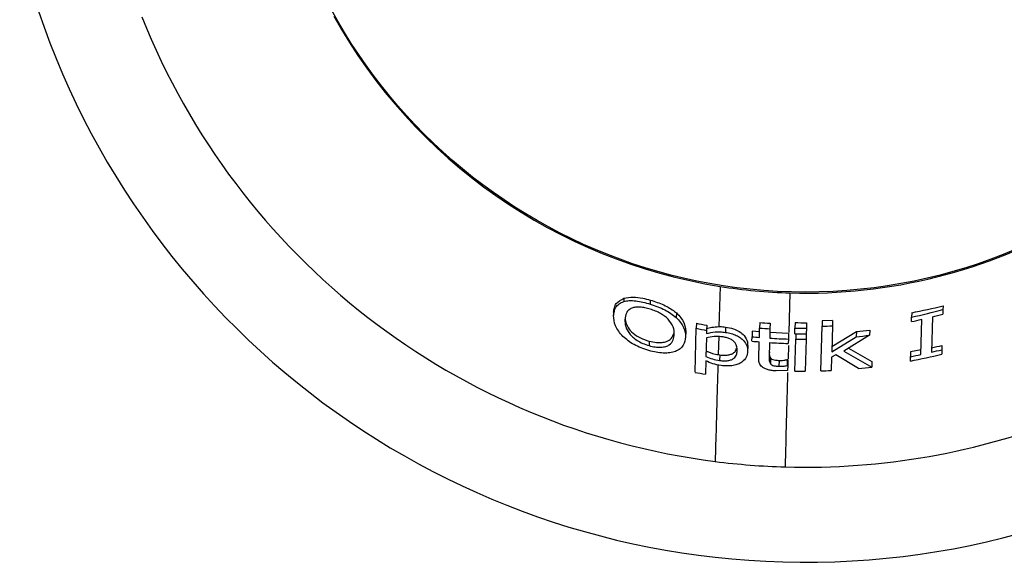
# Model space of a CAD drawing. Header units: millimetres. Extents: x 20 to 400, y 8 to 286.
# Tile 1 of 8: x 112 to 133, y 53 to 64. Entities that reach past the tile are written whole.
import ezdxf

# ---------------------------------------------------------------- set-up
doc = ezdxf.new("R2010")
doc.units = ezdxf.units.MM

msp = doc.modelspace()

# ---------------------------------------------------------------- linework, layer by layer
at = {"color": 7, "linetype": 'Continuous', "lineweight": 25}
for p, q in [((127.357, 58.619), (127.333, 57.763)), ((125.305, 58.369), (125.303, 58.298)), ((125.868, 58.328), (125.865, 58.244)), ((132.114, 58.205), (132.112, 58.128)), ((125.086, 58.069), (125.084, 57.996)), ((126.426, 58.054), (126.423, 57.957)), ((131.445, 58.058), (131.443, 57.966)), ((132.112, 58.128), (132.109, 58.029)), ((126.852, 57.832), (126.849, 57.726)), ((127.072, 57.792), (127.069, 57.683)), ((128.204, 57.848), (128.201, 57.732)), ((128.425, 57.833), (128.422, 57.715)), ((128.957, 57.847), (128.954, 57.729)), ((129.201, 57.845), (129.198, 57.728)), ((129.535, 57.885), (129.532, 57.77)), ((129.757, 57.894), (129.535, 57.885)), ((129.753, 57.78), (129.738, 57.221)), ((129.757, 57.894), (129.753, 57.78)), ((131.44, 57.869), (131.443, 57.966)), ((131.642, 57.166), (131.663, 57.917)), ((131.886, 57.971), (131.865, 57.216)), ((126.625, 57.648), (126.622, 57.542)), ((126.823, 56.787), (126.849, 57.726)), ((127.069, 57.683), (127.067, 57.614)), ((127.476, 57.752), (127.473, 57.639)), ((128.044, 57.664), (128.04, 57.546)), ((128.199, 57.65), (128.044, 57.664)), ((128.195, 57.532), (128.201, 57.732)), ((128.422, 57.715), (128.416, 57.516)), ((128.818, 57.617), (128.42, 57.635)), ((128.818, 57.617), (128.815, 57.497)), ((128.951, 57.611), (128.954, 57.729)), ((128.973, 57.611), (128.97, 57.494)), ((129.195, 57.612), (129.191, 57.492)), ((129.198, 57.728), (129.195, 57.61)), ((129.505, 56.819), (129.532, 57.77)), ((129.741, 57.341), (130.265, 57.66)), ((130.546, 57.578), (129.994, 57.236)), ((130.265, 57.66), (130.262, 57.547)), ((130.549, 57.688), (130.546, 57.578)), ((125.845, 57.453), (125.842, 57.356)), ((127.065, 57.52), (127.054, 57.126)), ((127.946, 57.353), (127.943, 57.233)), ((128.038, 57.452), (128.04, 57.546)), ((128.182, 57.06), (128.193, 57.438)), ((128.414, 57.422), (128.405, 57.1)), ((128.815, 57.497), (128.812, 57.404)), ((128.951, 56.815), (128.97, 57.494)), ((129.191, 57.492), (129.172, 56.813)), ((129.738, 57.221), (130.262, 57.547)), ((132.091, 57.361), (132.088, 57.27)), ((127.316, 57.164), (127.35, 57.159)), ((127.35, 57.159), (127.347, 57.04)), ((129.827, 57.159), (129.735, 57.109)), ((130.308, 56.869), (129.827, 57.159)), ((129.994, 57.236), (130.593, 56.9)), ((130.096, 57.299), (130.596, 57.017)), ((131.422, 57.225), (131.419, 57.121)), ((131.645, 57.266), (131.422, 57.225)), ((132.088, 57.27), (132.085, 57.176)), ((127.051, 57.032), (127.043, 56.746)), ((128.435, 57.092), (128.431, 56.968)), ((128.615, 57.042), (128.612, 56.916)), ((128.79, 57.058), (128.786, 56.932)), ((128.79, 57.058), (128.802, 57.057)), ((128.799, 56.932), (128.796, 56.827)), ((128.802, 57.057), (128.799, 56.932)), ((129.735, 57.109), (129.727, 56.827)), ((130.596, 57.017), (130.593, 56.9)), ((131.417, 57.028), (131.419, 57.121)), ((128.796, 56.827), (128.554, 56.817))]:
    msp.add_line(p, q, dxfattribs=at)
at = {"color": 8, "linetype": 'Continuous', "lineweight": 25}
for p, q in [((128.83, 57.637), (128.854, 58.479)), ((127.327, 57.549), (127.316, 57.164)), ((128.815, 57.078), (128.822, 57.357))]:
    msp.add_line(p, q, dxfattribs=at)
at = {"color": 7, "linetype": 'Continuous', "lineweight": 25}
msp.add_circle((129.177, 69.999), 11.5, dxfattribs=at)
for centre, radius, start, end in [((129.177, 69.999), 17.263, 193.8234, 268.3939), ((129.177, 69.999), 17.263, 268.3939, 344.6092), ((129.177, 69.999), 15.235, 201.689, 262.7435), ((129.177, 69.999), 11.524, 209.1551, 260.9152), ((129.177, 69.999), 11.524, 268.3939, 299.7685), ((129.177, 69.999), 11.524, 260.9152, 268.3939), ((129.177, 69.999), 12.154, 280.757, 283.9857), ((129.147, 68.919), 11.192, 281.8393, 285.3654), ((129.147, 68.919), 11.286, 284.0479, 285.2192), ((129.177, 69.999), 12.387, 259.1817, 260.2182), ((129.177, 69.999), 12.19, 265.4227, 266.4649), ((129.177, 69.999), 12.154, 268.9658, 270.1147), ((129.147, 68.919), 11.156, 271.9772, 273.1179), ((129.147, 68.919), 11.286, 281.7247, 282.8833), ((129.147, 68.919), 11.427, 258.4, 259.526), ((129.147, 68.919), 11.227, 265.1678, 266.2995), ((129.147, 68.919), 11.31, 269.0085, 270.2433), ((129.147, 68.919), 11.192, 269.015, 270.2628), ((129.147, 68.919), 11.427, 275.6003, 277.0319), ((129.177, 69.999), 12.387, 275.0391, 276.3578), ((129.147, 68.919), 11.521, 264.4773, 265.25), ((129.147, 68.919), 11.427, 264.4453, 265.2242), ((129.147, 68.919), 11.521, 266.3528, 268.3363), ((129.147, 68.919), 11.427, 266.3361, 268.3358), ((129.147, 68.919), 11.427, 269.1133, 270.2243), ((129.177, 69.999), 12.97, 281.9742, 282.9831), ((129.147, 68.919), 12.106, 280.8072, 284.0497), ((129.147, 68.919), 12.015, 280.9025, 281.9868), ((129.147, 68.919), 12.015, 283.0762, 284.171), ((129.147, 68.919), 11.993, 268.2774, 268.3385), ((129.147, 68.919), 12.353, 259.1562, 260.1956), ((129.147, 68.919), 12.106, 269.073, 270.1216), ((129.147, 68.919), 12.106, 271.6958, 272.7466), ((129.147, 68.919), 12.106, 275.5062, 276.862), ((129.177, 69.999), 15.235, 268.3939, 291.587), ((129.177, 69.999), 15.235, 262.7435, 268.3939)]:
    msp.add_arc(centre, radius, start, end, dxfattribs=at)
for points, knots in [([(125.084, 57.996), (125.093, 58.058), (125.108, 58.15), (125.194, 58.249), (125.267, 58.281), (125.303, 58.298)], [0, 0, 0, 0, 0.5030712, 0.7512521, 1, 1, 1, 1]), ([(125.086, 58.069), (125.089, 58.101), (125.097, 58.165), (125.144, 58.279), (125.242, 58.334), (125.305, 58.369)], [0, 0, 0, 0, 0.263977, 0.528295, 1, 1, 1, 1]), ([(125.303, 58.298), (125.34, 58.305), (125.415, 58.321), (125.606, 58.313), (125.762, 58.272), (125.865, 58.244)], [0, 0, 0, 0, 0.2507518, 0.5008036, 1, 1, 1, 1]), ([(125.305, 58.369), (125.367, 58.381), (125.483, 58.402), (125.691, 58.374), (125.814, 58.342), (125.868, 58.328)], [0, 0, 0, 0, 0.397993, 0.738661, 1, 1, 1, 1]), ([(125.865, 58.244), (125.976, 58.206), (126.196, 58.128), (126.347, 58.014), (126.423, 57.957)], [0, 0, 0, 0, 0.499212, 1, 1, 1, 1]), ([(125.868, 58.328), (125.967, 58.296), (126.165, 58.232), (126.338, 58.124), (126.413, 58.065), (126.426, 58.054)], [0, 0, 0, 0, 0.452973, 0.907827, 1, 1, 1, 1]), ([(125.281, 57.553), (125.22, 57.63), (125.099, 57.784), (125.089, 57.925), (125.084, 57.996)], [0, 0, 0, 0, 0.497357, 1, 1, 1, 1]), ([(125.475, 58.156), (125.449, 58.142), (125.396, 58.113), (125.34, 58.031), (125.331, 57.958), (125.325, 57.909)], [0, 0, 0, 0, 0.250552, 0.500254, 1, 1, 1, 1]), ([(125.864, 58.133), (125.827, 58.144), (125.754, 58.164), (125.646, 58.181), (125.548, 58.179), (125.5, 58.164), (125.475, 58.156)], [0, 0, 0, 0, 0.251026, 0.500781, 0.749619, 1, 1, 1, 1]), ([(126.246, 57.924), (126.223, 57.944), (126.178, 57.986), (126.087, 58.044), (125.981, 58.095), (125.903, 58.12), (125.864, 58.133)], [0, 0, 0, 0, 0.24905, 0.498828, 0.74783, 1, 1, 1, 1]), ([(126.426, 58.054), (126.459, 58.02), (126.558, 57.918), (126.616, 57.779), (126.623, 57.681), (126.625, 57.648)], [0, 0, 0, 0, 0.24662, 0.74347, 1, 1, 1, 1]), ([(125.325, 57.909), (125.327, 57.863), (125.332, 57.77), (125.394, 57.641), (125.489, 57.539), (125.584, 57.466), (125.705, 57.401), (125.796, 57.371), (125.842, 57.356)], [0, 0, 0, 0, 0.249108, 0.498795, 0.62433, 0.748808, 0.874218, 1, 1, 1, 1]), ([(125.332, 57.94), (125.333, 57.92), (125.336, 57.865), (125.372, 57.769), (125.459, 57.652), (125.602, 57.543), (125.747, 57.482), (125.827, 57.458), (125.845, 57.453)], [0, 0, 0, 0, 0.116264, 0.328568, 0.54286, 0.758832, 0.946845, 1, 1, 1, 1]), ([(126.38, 57.598), (126.378, 57.65), (126.375, 57.754), (126.289, 57.867), (126.246, 57.924)], [0, 0, 0, 0, 0.500384, 1, 1, 1, 1]), ([(126.423, 57.957), (126.484, 57.886), (126.606, 57.743), (126.617, 57.609), (126.622, 57.542)], [0, 0, 0, 0, 0.497477, 1, 1, 1, 1]), ([(125.842, 57.356), (125.885, 57.345), (125.972, 57.323), (126.098, 57.317), (126.202, 57.336), (126.303, 57.385), (126.368, 57.475), (126.376, 57.557), (126.38, 57.598)], [0, 0, 0, 0, 0.124774, 0.249799, 0.375182, 0.500374, 0.749566, 1, 1, 1, 1]), ([(125.845, 57.453), (125.898, 57.441), (125.993, 57.42), (126.123, 57.421), (126.233, 57.447), (126.338, 57.514), (126.361, 57.587), (126.374, 57.632)], [0, 0, 0, 0, 0.175563, 0.317608, 0.459313, 0.668148, 1, 1, 1, 1]), ([(127.067, 57.614), (127.126, 57.628), (127.215, 57.648), (127.36, 57.653), (127.435, 57.644), (127.473, 57.639)], [0, 0, 0, 0, 0.4985822, 0.7492751, 1, 1, 1, 1]), ([(127.07, 57.724), (127.106, 57.733), (127.184, 57.754), (127.28, 57.759), (127.333, 57.763)], [0, 0, 0, 0, 0.45245, 1, 1, 1, 1]), ([(127.333, 57.763), (127.34, 57.763), (127.387, 57.763), (127.435, 57.757), (127.476, 57.752)], [0, 0, 0, 0, 0.156278, 1, 1, 1, 1]), ([(127.473, 57.639), (127.514, 57.632), (127.597, 57.617), (127.707, 57.576), (127.795, 57.525), (127.878, 57.449), (127.937, 57.35), (127.941, 57.272), (127.943, 57.233)], [0, 0, 0, 0, 0.125339, 0.250126, 0.375056, 0.50048, 0.749677, 1, 1, 1, 1]), ([(127.476, 57.752), (127.533, 57.742), (127.643, 57.722), (127.782, 57.656), (127.893, 57.559), (127.943, 57.453), (127.945, 57.38), (127.946, 57.353)], [0, 0, 0, 0, 0.171739, 0.333154, 0.523856, 0.823201, 1, 1, 1, 1]), ([(125.838, 57.251), (125.725, 57.289), (125.501, 57.366), (125.354, 57.491), (125.281, 57.553)], [0, 0, 0, 0, 0.499426, 1, 1, 1, 1]), ([(126.622, 57.542), (126.612, 57.481), (126.598, 57.39), (126.512, 57.288), (126.439, 57.25), (126.403, 57.232)], [0, 0, 0, 0, 0.502428, 0.750605, 1, 1, 1, 1]), ([(127.42, 57.541), (127.387, 57.545), (127.322, 57.552), (127.197, 57.548), (127.117, 57.531), (127.065, 57.52)], [0, 0, 0, 0, 0.2490313, 0.4983921, 1, 1, 1, 1]), ([(127.722, 57.248), (127.718, 57.304), (127.714, 57.374), (127.642, 57.457), (127.586, 57.495), (127.507, 57.525), (127.449, 57.536), (127.42, 57.541)], [0, 0, 0, 0, 0.4992338, 0.6243602, 0.7493605, 0.8742985, 1, 1, 1, 1]), ([(126.403, 57.232), (126.365, 57.221), (126.291, 57.199), (126.148, 57.194), (125.993, 57.211), (125.89, 57.238), (125.838, 57.251)], [0, 0, 0, 0, 0.25026, 0.499396, 0.749203, 1, 1, 1, 1]), ([(127.057, 57.242), (127.08, 57.232), (127.125, 57.214), (127.21, 57.185), (127.276, 57.172), (127.316, 57.164)], [0, 0, 0, 0, 0.283754, 0.567925, 1, 1, 1, 1]), ([(127.347, 57.04), (127.378, 57.036), (127.44, 57.028), (127.529, 57.034), (127.601, 57.055), (127.67, 57.096), (127.714, 57.162), (127.719, 57.219), (127.722, 57.248)], [0, 0, 0, 0, 0.125519, 0.250636, 0.375935, 0.500956, 0.749933, 1, 1, 1, 1]), ([(127.35, 57.159), (127.39, 57.154), (127.46, 57.147), (127.553, 57.159), (127.63, 57.187), (127.691, 57.234), (127.702, 57.278), (127.707, 57.301)], [0, 0, 0, 0, 0.198064, 0.354563, 0.51063, 0.744004, 1, 1, 1, 1]), ([(127.943, 57.233), (127.938, 57.192), (127.927, 57.11), (127.849, 57.017), (127.743, 56.96), (127.64, 56.929), (127.512, 56.918), (127.422, 56.927), (127.377, 56.932)], [0, 0, 0, 0, 0.250726, 0.49863, 0.623762, 0.74908, 0.874176, 1, 1, 1, 1]), ([(128.408, 57.223), (128.408, 57.212), (128.408, 57.19), (128.406, 57.146), (128.423, 57.114), (128.435, 57.092)], [0, 0, 0, 0, 0.253349, 0.506697, 1, 1, 1, 1]), ([(127.377, 56.932), (127.318, 56.943), (127.199, 56.964), (127.1, 57.01), (127.051, 57.032)], [0, 0, 0, 0, 0.497901, 1, 1, 1, 1]), ([(127.054, 57.126), (127.099, 57.107), (127.189, 57.069), (127.294, 57.049), (127.347, 57.04)], [0, 0, 0, 0, 0.5000016, 1, 1, 1, 1]), ([(128.554, 56.817), (128.525, 56.819), (128.467, 56.823), (128.383, 56.84), (128.31, 56.866), (128.233, 56.911), (128.186, 56.98), (128.183, 57.033), (128.182, 57.06)], [0, 0, 0, 0, 0.124828, 0.248952, 0.374476, 0.499706, 0.749065, 1, 1, 1, 1]), ([(128.405, 57.1), (128.403, 57.078), (128.399, 57.034), (128.42, 56.989), (128.431, 56.968)], [0, 0, 0, 0, 0.502349, 1, 1, 1, 1]), ([(128.431, 56.968), (128.44, 56.96), (128.457, 56.944), (128.52, 56.922), (128.575, 56.919), (128.612, 56.916)], [0, 0, 0, 0, 0.250847, 0.50044, 1, 1, 1, 1]), ([(128.435, 57.092), (128.443, 57.085), (128.461, 57.069), (128.512, 57.052), (128.566, 57.044), (128.602, 57.042), (128.615, 57.042)], [0, 0, 0, 0, 0.247891, 0.501785, 0.811721, 1, 1, 1, 1]), ([(128.612, 56.916), (128.642, 56.916), (128.703, 56.916), (128.758, 56.927), (128.786, 56.932)], [0, 0, 0, 0, 0.499549, 1, 1, 1, 1]), ([(128.615, 57.042), (128.631, 57.041), (128.666, 57.04), (128.725, 57.046), (128.766, 57.053), (128.79, 57.058)], [0, 0, 0, 0, 0.252426, 0.578366, 1, 1, 1, 1])]:
    msp.add_open_spline(points, degree=3, knots=knots, dxfattribs=at)
at = {"color": 8, "linetype": 'Continuous', "lineweight": 25}
for points, knots in [([(127.31, 56.947), (127.305, 56.749), (127.292, 56.301), (127.273, 55.611), (127.259, 55.132), (127.253, 54.886)], [0, 0, 0, 0, 0.276331, 0.627892, 1, 1, 1, 1]), ([(128.75, 54.77), (128.759, 55.096), (128.777, 55.747), (128.796, 56.417), (128.806, 56.779), (128.806, 56.781)], [0, 0, 0, 0, 0.499226, 0.998453, 1, 1, 1, 1])]:
    msp.add_open_spline(points, degree=3, knots=knots, dxfattribs=at)

doc.saveas('drawing.dxf')
